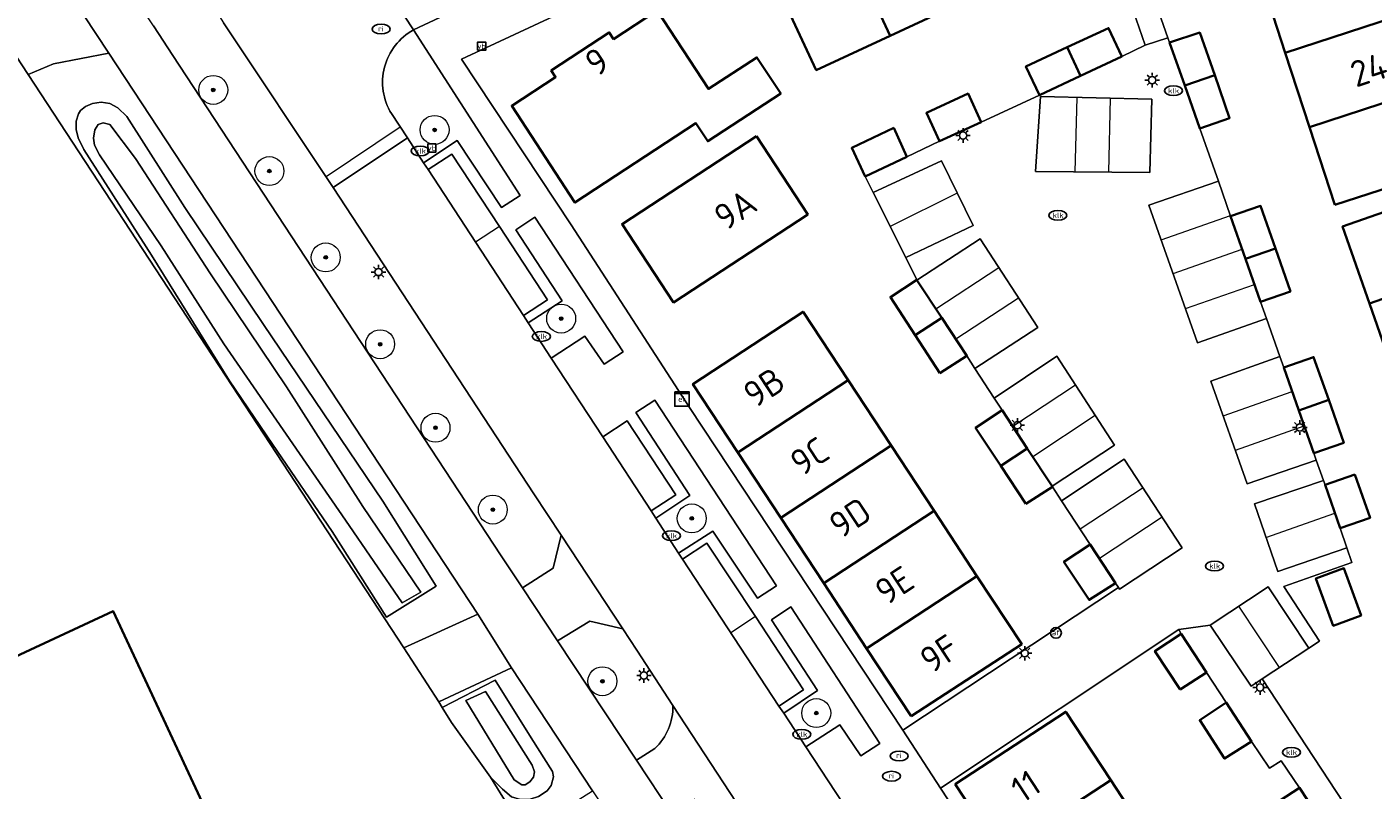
# Model space of a CAD drawing. Header units: metres. Extents: x 89394 to 92106, y 463550 to 466167.
# Tile 34 of 112: x 90360 to 90453, y 465305 to 465358. Entities that reach past the tile are written whole.
import ezdxf
from ezdxf.enums import TextEntityAlignment as Align

# ---------------------------------------------------------------- set-up
doc = ezdxf.new("R2010")
doc.units = ezdxf.units.M
for name, color, linetype, lineweight in [('B-PV-GR-BEPLANTING_CULTUUR_BODEMBEDEKKER-GV', 90, 'Continuous', 18), ('B-PV-GR-BEPLANTING_CULTUUR_HEESTERS-GV', 90, 'Continuous', 18), ('B-PV-GR-BOOM-S', 90, 'Continuous', 25), ('B-PV-IE-MEUBILAIR-S', 7, 'Continuous', 25), ('B-PV-OG-BEBOUWING-GV', 7, 'Continuous', 35), ('B-PV-OG-BEBOUWING-T18', 1, 'Continuous', 18), ('B-PV-OG-TERREIN_BEGROEID-GV', 7, 'Continuous', 18), ('B-PV-OG-TERREIN_ERF-GV', 50, 'Continuous', 18), ('B-PV-OG-TERREIN_OEVER-GV', 7, 'Continuous', 18), ('B-PV-OG-WATER-GV', 130, 'Continuous', 18), ('B-PV-VH-VERHARDING_ASFALT-GV', 210, 'Continuous', 18), ('B-PV-VH-VERHARDING_BETONSTRAATSTEEN-GV', 190, 'Continuous', 18), ('B-PV-VH-VERHARDING_STRAATBAKSTEEN-GV', 40, 'Continuous', 18), ('B-PV-VW-MARKERING_PICTOGRAM-G', 7, 'Continuous', 18)]:
    doc.layers.add(name, color=color, linetype=linetype, lineweight=lineweight)
doc.styles.add('NLCS-ISO', font='NLCS-ISO.ttf')
doc.styles.add('NLCS-ISO-M500-T18', font='NLCS-ISO.ttf', dxfattribs={"height": 0.9})

# ---------------------------------------------------------------- blocks, each defined once
blk = doc.blocks.new('SIE-MEUBILAIR_BORD_VERKEER-SO')
blk.add_lwpolyline([(-0.5625, -0.5625), (0.5625, -0.5625), (0.5625, 0.5625), (-0.5625, 0.5625)], close=True)
at = {"style": 'NLCS-ISO'}
blk.add_text('vb', height=0.75, dxfattribs=at).set_placement((0, 0), align=Align.MIDDLE_CENTER)
blk = doc.blocks.new('SIE-MEUBILAIR_KAST_ELEKTRA-SO')
for points in [[(-1, 1), (1, 1), (1, 0.84), (-1, 0.84)], [(-1, 0.76), (1, 0.76), (1, -1), (-1, -1)]]:
    blk.add_lwpolyline(points, close=True)
at = {"style": 'NLCS-ISO'}
blk.add_text('et', height=0.75, dxfattribs=at).set_placement((0, 0), align=Align.MIDDLE_CENTER)
blk = doc.blocks.new('SIE-MEUBILAIR_PAAL_LICHTMAST-SO')
for points in [[(-0.62, 0), (-1, 0)], [(-0.71, 0.71), (-0.44, 0.44)], [(0, 1), (0, 0.62)], [(0.44, 0.44), (0.71, 0.71)], [(1, 0), (0.62, 0)], [(-0.71, -0.71), (-0.44, -0.44)], [(0, -0.62), (0, -1)], [(0.44, -0.44), (0.71, -0.71)]]:
    blk.add_lwpolyline(points)
blk.add_circle((0, 0), 0.5)
blk = doc.blocks.new('SIE-MEUBILAIR_PAAL_AFSLUITPAAL-SO')
blk.add_circle((0, 0), 0.75)
at = {"style": 'NLCS-ISO'}
blk.add_text('af', height=0.75, dxfattribs=at).set_placement((0, 0.05), align=Align.MIDDLE_CENTER)
blk = doc.blocks.new('SIE-MEUBILAIR_PUT_KOLK-SO')
blk.add_ellipse((0, 0), major_axis=(1.25, 0), ratio=0.54)
at = {"style": 'NLCS-ISO'}
blk.add_text('klk', height=0.75, dxfattribs=at).set_placement((0.03, 0), align=Align.MIDDLE_CENTER)
blk = doc.blocks.new('SIE-MEUBILAIR_PUT_RIOOLPUT-SO')
blk.add_ellipse((0, 0), major_axis=(1.25, 0), ratio=0.54)
at = {"style": 'NLCS-ISO'}
blk.add_text('ri', height=0.75, dxfattribs=at).set_placement((-0.04, 0.07), align=Align.MIDDLE_CENTER)
blk = doc.blocks.new('SGR-BOOM_GBKN-SO')
at = {"linetype": 'ByBlock', "lineweight": 18}
h = blk.add_hatch(color=0, dxfattribs=at)
h.dxf.hatch_style = 1
edge = h.paths.add_edge_path()
edge.add_arc((0, 0), 0.25, 0, 360)
at = {"color": 0, "linetype": 'ByBlock', "lineweight": 18}
for radius in [2, 0.25]:
    blk.add_circle((0, 0), radius, dxfattribs=at)
at = {"color": 0, "linetype": 'ByBlock', "lineweight": 18, "style": 'NLCS-ISO'}
blk.add_attdef('SOORT', (2.5, 0), '', height=1.5, dxfattribs=at)

msp = doc.modelspace()

# ---------------------------------------------------------------- linework, layer by layer
at = {"layer": 'B-PV-GR-BEPLANTING_CULTUUR_BODEMBEDEKKER-GV', "flags": 128}
msp.add_lwpolyline([(90368.922, 465358.169), (90370.273, 465356.104), (90392.923, 465321.586), (90394.431, 465319.307), (90396.548, 465320.668), (90397.1, 465322.944), (90395.223, 465325.795), (90381.359, 465346.991), (90373.766, 465358.365)], dxfattribs=at)
at = {"layer": 'B-PV-GR-BEPLANTING_CULTUUR_HEESTERS-GV'}
msp.add_lwpolyline([(90386.904, 465357.872, 0.431113), (90385.385, 465352.087)], format="xyb", dxfattribs=at)
at = {"layer": 'B-PV-GR-BEPLANTING_CULTUUR_HEESTERS-GV', "flags": 128}
msp.add_lwpolyline([(90385.385, 465352.087), (90386.48, 465350.41), (90387.599, 465348.697), (90389.92, 465350.221), (90392.983, 465345.588), (90394.284, 465346.434), (90386.904, 465357.872)], dxfattribs=at)
for points in [[(90396.42, 465335.191), (90398.741, 465336.708), (90400.088, 465334.754), (90401.399, 465335.628), (90395.296, 465344.924), (90393.979, 465344.056), (90397.168, 465339.139), (90394.832, 465337.622)], [(90405.207, 465321.693), (90407.59, 465323.221), (90410.684, 465318.577), (90411.998, 465319.445), (90403.578, 465332.283), (90402.259, 465331.413), (90406.01, 465325.677), (90403.65, 465324.113)], [(90414.012, 465308.307), (90416.37, 465309.819), (90417.828, 465307.677), (90419.138, 465308.542), (90412.981, 465317.992), (90411.644, 465317.094), (90414.826, 465312.195), (90412.487, 465310.625)]]:
    msp.add_lwpolyline(points, close=True, dxfattribs=at)
at = {"layer": 'B-PV-OG-BEBOUWING-GV', "flags": 128}
for points in [[(90424.745, 465359.76), (90420.895, 465368.01), (90415.998, 465365.735), (90419.85, 465357.479)], [(90419.85, 465357.479), (90415.998, 465365.735), (90410.892, 465363.363), (90414.733, 465355.094)], [(90445.479, 465361.432), (90447.152, 465356.297), (90455.828, 465359.122), (90454.155, 465364.256)], [(90400.727, 465357.24), (90400.432, 465357.7), (90396.419, 465355.07), (90396.717, 465354.615), (90393.691, 465352.634), (90398.063, 465345.943), (90406.42, 465351.429), (90407.239, 465350.178), (90412.279, 465353.482), (90410.638, 465355.975), (90407.28, 465353.796), (90403.736, 465359.21)], [(90447.152, 465356.297), (90448.824, 465351.162), (90457.501, 465353.988), (90455.828, 465359.122)], [(90432.086, 465356.678), (90433.009, 465354.7), (90435.853, 465356.035), (90434.942, 465358.001)], [(90442.278, 465354.739), (90441.244, 465357.692), (90439.162, 465357), (90440.203, 465354.035)], [(90430.164, 465353.365), (90433.009, 465354.7), (90432.086, 465356.678), (90429.23, 465355.355)], [(90441.243, 465351.069), (90443.311, 465351.786), (90442.278, 465354.739), (90440.203, 465354.035)], [(90426.145, 465351.508), (90425.237, 465353.477), (90422.352, 465352.138), (90423.262, 465350.178)], [(90450.579, 465345.775), (90459.256, 465348.602), (90457.501, 465353.988), (90448.824, 465351.162)], [(90410.598, 465350.533), (90401.317, 465344.455), (90404.882, 465339.029), (90414.146, 465345.116)], [(90420.1, 465351.099), (90417.192, 465349.723), (90418.125, 465347.752), (90421.006, 465349.105)], [(90461.598, 465341.989), (90459.739, 465347.309), (90451.113, 465344.292), (90452.978, 465338.96)], [(90444.413, 465342.04), (90446.482, 465342.754), (90445.444, 465345.709), (90443.377, 465344.997)], [(90447.519, 465339.798), (90446.482, 465342.754), (90444.413, 465342.04), (90445.449, 465339.082)], [(90461.598, 465341.989), (90452.978, 465338.96), (90454.76, 465333.862), (90463.38, 465336.891)], [(90421.579, 465336.777), (90423.412, 465337.966), (90421.695, 465340.584), (90421.688, 465340.595), (90419.869, 465339.402)], [(90409.322, 465328.648), (90416.948, 465333.654), (90413.833, 465338.392), (90406.211, 465333.382)], [(90423.29, 465334.151), (90425.136, 465335.337), (90423.412, 465337.966), (90421.579, 465336.777)], [(90448.088, 465331.569), (90450.154, 465332.288), (90449.109, 465335.249), (90447.05, 465334.525)], [(90416.948, 465333.654), (90409.322, 465328.648), (90412.288, 465324.136), (90419.914, 465329.141)], [(90450.154, 465332.288), (90448.088, 465331.569), (90449.125, 465328.613), (90451.198, 465329.326)], [(90429.324, 465328.935), (90427.578, 465331.576), (90425.752, 465330.369), (90427.491, 465327.743)], [(90412.288, 465324.136), (90415.253, 465319.623), (90422.881, 465324.629), (90419.914, 465329.141)], [(90429.231, 465325.117), (90431.069, 465326.293), (90431.053, 465326.318), (90429.324, 465328.935), (90427.491, 465327.743)], [(90451.96, 465327.147), (90449.904, 465326.422), (90450.949, 465323.428), (90453.017, 465324.15)], [(90418.219, 465315.11), (90425.847, 465320.116), (90422.881, 465324.629), (90415.253, 465319.623)], [(90435.432, 465319.63), (90433.674, 465322.3), (90431.86, 465321.105), (90433.605, 465318.458)], [(90452.405, 465317.384), (90451.212, 465320.653), (90449.275, 465319.946), (90450.468, 465316.677)], [(90421.302, 465310.419), (90428.942, 465315.408), (90425.847, 465320.116), (90418.219, 465315.11)], [(90383.396, 465280.908), (90372.629, 465303.79), (90366.154, 465317.685), (90311.724, 465292.321), (90318.202, 465278.419), (90327.871, 465282.921), (90345.982, 465244.391), (90382.905, 465261.955), (90390.679, 465265.496)], [(90439.884, 465312.259), (90441.701, 465313.448), (90439.955, 465316.109), (90438.143, 465314.92)], [(90443.081, 465311.365), (90441.249, 465310.138), (90442.964, 465307.488), (90444.813, 465308.681)], [(90424.343, 465305.713), (90427.446, 465300.987), (90435.087, 465306.003), (90431.983, 465310.73)], [(90435.087, 465306.003), (90427.446, 465300.987), (90430.41, 465296.474), (90438.051, 465301.489)], [(90449.862, 465302.844), (90448.143, 465305.473), (90446.302, 465304.26), (90448.029, 465301.64)]]:
    msp.add_lwpolyline(points, close=True, dxfattribs=at)
at = {"layer": 'B-PV-OG-TERREIN_BEGROEID-GV', "flags": 128}
for points in [[(90362.027, 465355.523), (90360.259, 465354.799), (90386.227, 465315.147), (90391.343, 465317.47), (90365.836, 465356.271)], [(90385.036, 465317.273), (90381.276, 465323.183), (90377.153, 465329.233), (90374.174, 465333.602), (90368.792, 465342.296), (90364.122, 465349.608), (90363.735, 465350.421), (90363.589, 465350.999), (90363.597, 465351.576), (90363.757, 465352.073), (90363.888, 465352.302), (90364.225, 465352.579), (90364.714, 465352.778), (90365.305, 465352.873), (90365.919, 465352.788), (90366.466, 465352.486), (90367.085, 465351.889), (90371.09, 465345.609), (90376.531, 465337.505), (90384.788, 465325.302), (90388.47, 465319.42)], [(90399.284, 465305.264), (90393.664, 465313.777), (90388.664, 465311.425), (90388.884, 465311.021), (90392.545, 465312.909), (90395.041, 465308.922), (90396.51, 465306.609), (90396.581, 465306.224), (90396.407, 465305.624), (90396.146, 465305.256), (90395.552, 465304.879), (90394.96, 465304.682), (90394.306, 465304.652), (90393.668, 465304.853), (90393.047, 465305.373), (90392.225, 465306.204), (90394.531, 465302.467), (90395.76, 465303.031)]]:
    msp.add_lwpolyline(points, close=True, dxfattribs=at)
msp.add_lwpolyline([(90404.836, 465311.167), (90402.337, 465314.988), (90401.365, 465316.464), (90399.093, 465316.998), (90396.863, 465315.631), (90402.323, 465307.378), (90403.587, 465308.196)], dxfattribs=at)
at = {"layer": 'B-PV-OG-TERREIN_BEGROEID-GV'}
msp.add_lwpolyline([(90403.587, 465308.196, 0.211707), (90404.836, 465311.167)], format="xyb", dxfattribs=at)
at = {"layer": 'B-PV-OG-TERREIN_ERF-GV', "flags": 128}
for points in [[(90394.531, 465302.467), (90392.225, 465306.204), (90389.52, 465309.981), (90388.884, 465311.021), (90388.664, 465311.425), (90386.227, 465315.147), (90360.259, 465354.799), (90357.845, 465358.453), (90344.473, 465378.669), (90342.699, 465381.352), (90339.497, 465386.193), (90338.338, 465387.944), (90335.461, 465386.782), (90306.45, 465373.304), (90295.556, 465368.456), (90236.694, 465342.196)], [(90423.529, 465371.4), (90390.219, 465355.86), (90397.797, 465344.403), (90405.212, 465332.951), (90405.982, 465331.778), (90420.73, 465309.455), (90435.632, 465319.324), (90435.432, 465319.63), (90433.605, 465318.458), (90431.86, 465321.105), (90433.674, 465322.3), (90431.7, 465325.325), (90431.069, 465326.293), (90429.231, 465325.117), (90427.491, 465327.743), (90425.752, 465330.369), (90427.578, 465331.576), (90427.033, 465332.416), (90425.7, 465334.468), (90425.136, 465335.337), (90423.29, 465334.151), (90421.579, 465336.777), (90419.869, 465339.402), (90421.688, 465340.595), (90420.919, 465342.141), (90418.678, 465346.642), (90418.125, 465347.752), (90417.192, 465349.723), (90420.1, 465351.099), (90421.006, 465349.105), (90423.262, 465350.178), (90422.352, 465352.138), (90425.237, 465353.477), (90426.145, 465351.508), (90430.164, 465353.365), (90429.23, 465355.355), (90432.086, 465356.678), (90434.942, 465358.001), (90435.853, 465356.035), (90437.468, 465356.821), (90434.974, 465364.044)], [(90424.745, 465359.76), (90419.85, 465357.479), (90414.733, 465355.094), (90410.892, 465363.363)], [(90438.424, 465359.1), (90439.044, 465357.335), (90439.162, 465357), (90441.244, 465357.692), (90442.278, 465354.739), (90443.311, 465351.786), (90441.243, 465351.069), (90442.529, 465347.409), (90443.377, 465344.997), (90445.444, 465345.709), (90446.482, 465342.754), (90447.519, 465339.798), (90445.449, 465339.082), (90445.858, 465337.919), (90446.779, 465335.296), (90447.05, 465334.525), (90449.109, 465335.249)], [(90449.109, 465335.249), (90450.154, 465332.288), (90451.198, 465329.326), (90449.125, 465328.613), (90449.297, 465328.13), (90449.797, 465326.724), (90449.904, 465326.422), (90451.96, 465327.147), (90453.017, 465324.15), (90450.949, 465323.428), (90451.409, 465322.07), (90451.756, 465321.047), (90447.065, 465319.384), (90449.527, 465315.613), (90448.791, 465315.128), (90445.564, 465312.998), (90457.337, 465295.071)], [(90446.302, 465304.26), (90448.143, 465305.473), (90446.866, 465307.347), (90446.063, 465306.829), (90444.813, 465308.681), (90442.964, 465307.488), (90441.249, 465310.138), (90443.081, 465311.365), (90441.701, 465313.448), (90439.884, 465312.259), (90438.143, 465314.92), (90439.955, 465316.109), (90439.787, 465316.412), (90423.331, 465305.436), (90441.5, 465277.736)]]:
    msp.add_lwpolyline(points, dxfattribs=at)
for points in [[(90457.501, 465353.988), (90459.256, 465348.602), (90450.579, 465345.775), (90448.824, 465351.162), (90447.152, 465356.297), (90445.479, 465361.432), (90443.807, 465366.566), (90442.135, 465371.7), (90440.391, 465377.053), (90449.063, 465379.881), (90450.809, 465374.525), (90452.482, 465369.39), (90454.155, 465364.256), (90455.828, 465359.122)], [(90400.432, 465357.7), (90400.727, 465357.24), (90403.736, 465359.21), (90407.28, 465353.796), (90410.638, 465355.975), (90412.279, 465353.482), (90407.239, 465350.178), (90406.42, 465351.429), (90398.063, 465345.943), (90393.691, 465352.634), (90396.717, 465354.615), (90396.419, 465355.07)], [(90410.598, 465350.533), (90414.146, 465345.116), (90404.882, 465339.029), (90401.317, 465344.455)], [(90452.978, 465338.96), (90451.113, 465344.292), (90459.739, 465347.309), (90461.598, 465341.989), (90463.38, 465336.891), (90465.162, 465331.794), (90467.025, 465326.463), (90458.402, 465323.449), (90456.543, 465328.765), (90454.76, 465333.862)], [(90428.942, 465315.408), (90421.302, 465310.419), (90418.219, 465315.11), (90415.253, 465319.623), (90412.288, 465324.136), (90409.322, 465328.648), (90406.211, 465333.382), (90413.833, 465338.392), (90416.948, 465333.654), (90419.914, 465329.141), (90422.881, 465324.629), (90425.847, 465320.116)], [(90451.212, 465320.653), (90452.405, 465317.384), (90450.468, 465316.677), (90449.275, 465319.946)], [(90383.396, 465280.908), (90390.679, 465265.496), (90382.905, 465261.955), (90345.982, 465244.391), (90327.871, 465282.921), (90318.202, 465278.419), (90311.724, 465292.321), (90366.154, 465317.685), (90372.629, 465303.79)], [(90427.446, 465300.987), (90424.343, 465305.713), (90431.983, 465310.73), (90435.087, 465306.003), (90438.051, 465301.489), (90441.015, 465296.976), (90443.979, 465292.462), (90446.943, 465287.948), (90450.031, 465283.246), (90442.391, 465278.229), (90439.302, 465282.933), (90436.338, 465287.447), (90433.374, 465291.96), (90430.41, 465296.474)]]:
    msp.add_lwpolyline(points, close=True, dxfattribs=at)
at = {"layer": 'B-PV-OG-TERREIN_OEVER-GV', "flags": 128}
for points in [[(90385.036, 465317.273), (90388.47, 465319.42), (90384.788, 465325.302), (90376.531, 465337.505), (90371.09, 465345.609), (90367.085, 465351.889), (90366.466, 465352.486), (90365.919, 465352.788), (90365.305, 465352.873), (90364.714, 465352.778), (90364.225, 465352.579), (90363.888, 465352.302), (90363.757, 465352.073), (90363.597, 465351.576), (90363.589, 465350.999), (90363.735, 465350.421), (90364.122, 465349.608), (90368.792, 465342.296), (90374.174, 465333.602), (90377.153, 465329.233), (90381.276, 465323.183)], [(90386.126, 465318.267), (90382.213, 465323.986), (90373.802, 465336.178), (90369.458, 465342.949), (90365.21, 465349.244), (90364.86, 465349.902), (90364.777, 465350.403), (90364.874, 465350.978), (90365.109, 465351.334), (90365.457, 465351.457), (90365.904, 465351.336), (90367.692, 465348.994), (90372.866, 465341.008), (90378.131, 465333.188), (90383.404, 465324.919), (90387.406, 465318.99)], [(90388.884, 465311.021), (90389.52, 465309.981), (90392.225, 465306.204), (90393.047, 465305.373), (90393.668, 465304.853), (90394.306, 465304.652), (90394.96, 465304.682), (90395.552, 465304.879), (90396.146, 465305.256), (90396.407, 465305.624), (90396.581, 465306.224), (90396.51, 465306.609), (90395.041, 465308.922), (90392.545, 465312.909)], [(90394.618, 465305.669), (90394.4, 465305.672), (90393.866, 465306.012), (90390.525, 465311.512), (90391.881, 465312.131), (90395.11, 465307.046), (90395.27, 465306.57), (90395.201, 465306.199), (90394.941, 465305.882)]]:
    msp.add_lwpolyline(points, close=True, dxfattribs=at)
at = {"layer": 'B-PV-OG-WATER-GV', "flags": 128}
for points in [[(90386.126, 465318.267), (90387.406, 465318.99), (90383.404, 465324.919), (90378.131, 465333.188), (90372.866, 465341.008), (90367.692, 465348.994), (90365.904, 465351.336), (90365.457, 465351.457), (90365.109, 465351.334), (90364.874, 465350.978), (90364.777, 465350.403), (90364.86, 465349.902), (90365.21, 465349.244), (90369.458, 465342.949), (90373.802, 465336.178), (90382.213, 465323.986)], [(90394.618, 465305.669), (90394.941, 465305.882), (90395.201, 465306.199), (90395.27, 465306.57), (90395.11, 465307.046), (90391.881, 465312.131), (90390.525, 465311.512), (90393.866, 465306.012), (90394.4, 465305.672)]]:
    msp.add_lwpolyline(points, close=True, dxfattribs=at)
at = {"layer": 'B-PV-VH-VERHARDING_ASFALT-GV', "flags": 128}
for points in [[(90404.791, 465303.648), (90402.323, 465307.378), (90396.863, 465315.631), (90394.431, 465319.307), (90392.923, 465321.586), (90370.273, 465356.104), (90368.922, 465358.169), (90365.367, 465363.604), (90352.316, 465383.562), (90352.003, 465384.041), (90349.951, 465387.162), (90346.151, 465392.944), (90342.426, 465398.474), (90328.24, 465420.035), (90308.902, 465449.449)], [(90311.802, 465438.446), (90339.365, 465396.524), (90343.124, 465390.944), (90346.868, 465385.09), (90349.795, 465380.711), (90362.343, 465361.593), (90365.836, 465356.271), (90391.343, 465317.47), (90393.664, 465313.777), (90399.284, 465305.264), (90401.877, 465301.337), (90402.521, 465300.361), (90417.635, 465277.302), (90433.792, 465252.559)], [(90378.672, 465362.286), (90378.556, 465362.464), (90373.293, 465359.123), (90373.34, 465359.053), (90373.766, 465358.365), (90381.359, 465346.991), (90386.48, 465350.41), (90385.385, 465352.087)], [(90386.904, 465357.872), (90385.092, 465360.671), (90385.011, 465360.634)]]:
    msp.add_lwpolyline(points, dxfattribs=at)
at = {"layer": 'B-PV-VH-VERHARDING_ASFALT-GV'}
msp.add_lwpolyline([(90385.385, 465352.087, -0.431113), (90386.904, 465357.872)], format="xyb", dxfattribs=at)
at = {"layer": 'B-PV-VH-VERHARDING_ASFALT-GV', "flags": 128}
msp.add_lwpolyline([(90412.161, 465311.121), (90405.484, 465321.272), (90405.207, 465321.693), (90403.65, 465324.113), (90403.322, 465324.624), (90399.982, 465329.737), (90396.42, 465335.191), (90394.832, 465337.622), (90394.503, 465338.127), (90387.913, 465348.217), (90387.599, 465348.697), (90386.48, 465350.41), (90381.359, 465346.991), (90395.223, 465325.795), (90397.1, 465322.944), (90401.365, 465316.464), (90402.337, 465314.988), (90404.836, 465311.167), (90409.207, 465304.485), (90410.216, 465302.942), (90414.618, 465296.279), (90419.711, 465299.644), (90414.012, 465308.307), (90412.487, 465310.625)], close=True, dxfattribs=at)
at = {"layer": 'B-PV-VH-VERHARDING_BETONSTRAATSTEEN-GV', "flags": 128}
for points in [[(90385.092, 465360.671), (90386.904, 465357.872), (90390.884, 465359.743), (90391.849, 465360.175), (90400.988, 465364.443), (90410.842, 465369.038), (90412.18, 465369.664), (90422.074, 465374.292), (90423.423, 465374.923), (90428.452, 465377.275), (90431.561, 465378.723), (90445.802, 465385.307), (90444.383, 465388.353), (90436.712, 465384.757), (90429.241, 465381.276), (90415.782, 465374.994), (90403.98, 465369.507), (90390.924, 465363.397)], [(90438.424, 465359.1), (90437.376, 465362.105), (90436.693, 465364.194), (90435.571, 465366.368), (90434.248, 465369.21), (90432.924, 465372.052), (90431.473, 465375.102), (90430.066, 465374.469), (90430.917, 465372.666), (90434.747, 465364.422), (90434.974, 465364.044), (90437.468, 465356.821), (90439.044, 465357.335)], [(90360.259, 465354.799), (90362.027, 465355.523), (90365.836, 465356.271), (90362.343, 465361.593), (90359.493, 465359.48), (90357.845, 465358.453)], [(90441.243, 465351.069), (90440.203, 465354.035), (90439.162, 465357), (90439.044, 465357.335), (90437.468, 465356.821), (90435.853, 465356.035), (90433.009, 465354.7), (90430.164, 465353.365), (90426.145, 465351.508), (90423.262, 465350.178), (90421.006, 465349.105), (90418.125, 465347.752), (90418.678, 465346.642), (90423.405, 465348.814), (90425.581, 465344.351), (90420.919, 465342.141), (90421.688, 465340.595), (90421.695, 465340.584), (90426.07, 465343.435), (90430.045, 465337.299), (90425.7, 465334.468), (90427.033, 465332.416), (90431.363, 465335.31), (90435.36, 465329.161), (90431.053, 465326.318), (90431.069, 465326.293), (90431.7, 465325.325), (90436.02, 465328.204), (90440.035, 465322.064), (90435.701, 465319.218), (90435.632, 465319.324), (90420.73, 465309.455), (90423.331, 465305.436), (90439.787, 465316.412), (90441.959, 465316.721), (90445.98, 465319.376), (90448.791, 465315.128), (90449.527, 465315.613), (90447.065, 465319.384), (90451.756, 465321.047), (90451.409, 465322.07), (90446.642, 465320.427), (90445.018, 465325.097), (90449.797, 465326.724), (90449.297, 465328.13), (90444.531, 465326.484), (90442.014, 465333.595), (90446.779, 465335.296), (90445.858, 465337.919), (90441.093, 465336.244), (90437.735, 465345.757), (90442.529, 465347.409)], [(90437.796, 465348.027), (90429.902, 465348.097), (90430.24, 465353.279), (90437.924, 465353.082)], [(90430.24, 465353.279), (90429.902, 465348.097), (90437.796, 465348.027), (90437.924, 465353.082)], [(90420.919, 465342.141), (90425.581, 465344.351), (90423.405, 465348.814), (90418.678, 465346.642)], [(90445.449, 465339.082), (90444.413, 465342.04), (90443.377, 465344.997), (90442.529, 465347.409), (90437.735, 465345.757), (90441.093, 465336.244), (90445.858, 465337.919)], [(90423.412, 465337.966), (90425.136, 465335.337), (90425.7, 465334.468), (90430.045, 465337.299), (90426.07, 465343.435), (90421.695, 465340.584)], [(90427.578, 465331.576), (90429.324, 465328.935), (90431.053, 465326.318), (90435.36, 465329.161), (90431.363, 465335.31), (90427.033, 465332.416)], [(90448.088, 465331.569), (90447.05, 465334.525), (90446.779, 465335.296), (90442.014, 465333.595), (90444.531, 465326.484), (90449.297, 465328.13), (90449.125, 465328.613)], [(90433.674, 465322.3), (90435.432, 465319.63), (90435.632, 465319.324), (90435.701, 465319.218), (90440.035, 465322.064), (90436.02, 465328.204), (90431.7, 465325.325)], [(90450.949, 465323.428), (90449.904, 465326.422), (90449.797, 465326.724), (90445.018, 465325.097), (90446.642, 465320.427), (90451.409, 465322.07)], [(90401.365, 465316.464), (90397.1, 465322.944), (90396.548, 465320.668), (90394.431, 465319.307), (90396.863, 465315.631), (90399.093, 465316.998)], [(90441.959, 465316.721), (90444.804, 465312.496), (90445.564, 465312.998), (90448.791, 465315.128), (90445.98, 465319.376)], [(90386.227, 465315.147), (90388.664, 465311.425), (90393.664, 465313.777), (90391.343, 465317.47)], [(90449.862, 465302.844), (90451.581, 465300.214), (90454.052, 465296.456), (90455.68, 465293.981), (90457.337, 465295.071), (90445.564, 465312.998), (90444.804, 465312.496), (90441.959, 465316.721), (90439.787, 465316.412), (90439.955, 465316.109), (90441.701, 465313.448), (90443.081, 465311.365), (90444.813, 465308.681), (90446.063, 465306.829), (90446.866, 465307.347), (90448.143, 465305.473)]]:
    msp.add_lwpolyline(points, close=True, dxfattribs=at)
at = {"layer": 'B-PV-VH-VERHARDING_BETONSTRAATSTEEN-GV'}
msp.add_lwpolyline([(90404.836, 465311.167, -0.211707), (90403.587, 465308.196)], format="xyb", dxfattribs=at)
at = {"layer": 'B-PV-VH-VERHARDING_BETONSTRAATSTEEN-GV', "flags": 128}
for points in [[(90409.207, 465304.485), (90404.836, 465311.167)], [(90403.587, 465308.196), (90402.323, 465307.378), (90404.791, 465303.648), (90406.356, 465304.699)]]:
    msp.add_lwpolyline(points, dxfattribs=at)
at = {"layer": 'B-PV-VH-VERHARDING_STRAATBAKSTEEN-GV', "flags": 128}
for points in [[(90441.5, 465277.736), (90423.331, 465305.436), (90420.73, 465309.455), (90405.982, 465331.778), (90405.212, 465332.951), (90397.797, 465344.403), (90390.219, 465355.86), (90423.529, 465371.4)], [(90390.884, 465359.743), (90386.904, 465357.872), (90394.284, 465346.434), (90392.983, 465345.588), (90389.92, 465350.221), (90387.599, 465348.697), (90387.913, 465348.217), (90389.555, 465349.289), (90392.852, 465344.285), (90396.16, 465339.209), (90394.503, 465338.127), (90394.832, 465337.622), (90397.168, 465339.139), (90393.979, 465344.056), (90395.296, 465344.924), (90401.399, 465335.628), (90400.088, 465334.754), (90398.741, 465336.708), (90396.42, 465335.191), (90399.982, 465329.737), (90401.677, 465330.844), (90405.025, 465325.736), (90403.322, 465324.624), (90403.65, 465324.113), (90406.01, 465325.677), (90402.259, 465331.413), (90403.578, 465332.283), (90411.998, 465319.445), (90410.684, 465318.577), (90407.59, 465323.221), (90405.207, 465321.693), (90405.484, 465321.272), (90407.184, 465322.39), (90410.538, 465317.319), (90413.866, 465312.242), (90412.161, 465311.121), (90412.487, 465310.625), (90414.826, 465312.195), (90411.644, 465317.094), (90412.981, 465317.992), (90419.138, 465308.542), (90417.828, 465307.677), (90416.37, 465309.819), (90414.012, 465308.307), (90419.711, 465299.644)]]:
    msp.add_lwpolyline(points, dxfattribs=at)
for points in [[(90387.913, 465348.217), (90394.503, 465338.127), (90396.16, 465339.209), (90392.852, 465344.285), (90389.555, 465349.289)], [(90403.322, 465324.624), (90405.025, 465325.736), (90401.677, 465330.844), (90399.982, 465329.737)], [(90405.484, 465321.272), (90412.161, 465311.121), (90413.866, 465312.242), (90410.538, 465317.319), (90407.184, 465322.39)]]:
    msp.add_lwpolyline(points, close=True, dxfattribs=at)
at = {"layer": 'B-PV-VW-MARKERING_PICTOGRAM-G', "flags": 128}
for points in [[(90432.628, 465348.073), (90432.76, 465353.214)], [(90434.954, 465348.052), (90435.084, 465353.155)], [(90385.99, 465351.144), (90380.868, 465347.725)], [(90424.487, 465346.595), (90419.85, 465344.286)], [(90438.581, 465343.359), (90443.362, 465345.039)], [(90392.852, 465344.285), (90391.19, 465343.199)], [(90439.401, 465341.037), (90444.178, 465342.711)], [(90427.366, 465341.435), (90423.01, 465338.579)], [(90440.26, 465338.605), (90445.031, 465340.276)], [(90428.727, 465339.333), (90424.384, 465336.484)], [(90432.658, 465333.318), (90428.321, 465330.452)], [(90442.863, 465331.198), (90447.631, 465332.872)], [(90434.026, 465331.213), (90429.704, 465328.359)], [(90443.704, 465328.821), (90448.466, 465330.492)], [(90437.328, 465326.204), (90432.978, 465323.367)], [(90445.82, 465322.79), (90450.59, 465324.455)], [(90438.649, 465324.183), (90434.314, 465321.328)], [(90446.747, 465313.783), (90443.942, 465318.031)], [(90410.538, 465317.319), (90408.825, 465316.192)]]:
    msp.add_lwpolyline(points, dxfattribs=at)

# ---------------------------------------------------------------- block references
at = {"layer": 'B-PV-GR-BOOM-S', "xscale": 0.5, "yscale": 0.5, "zscale": 0.5}
for p in [(90373.062, 465353.727), (90388.362, 465350.965), (90376.94, 465348.121), (90380.837, 465342.149), (90397.108, 465337.917), (90384.597, 465336.145), (90388.423, 465330.366), (90392.384, 465324.706), (90406.135, 465324.099), (90399.959, 465312.842), (90414.743, 465310.64)]:
    msp.add_blockref('SGR-BOOM_GBKN-SO', p, dxfattribs=at)
at = {"layer": 'B-PV-IE-MEUBILAIR-S', "xscale": 0.5, "yscale": 0.5, "zscale": 0.5}
for name, p in [('SIE-MEUBILAIR_PUT_RIOOLPUT-SO', (90384.666, 465357.933)), ('SIE-MEUBILAIR_BORD_VERKEER-SO', (90391.612, 465356.752)), ('SIE-MEUBILAIR_PAAL_LICHTMAST-SO', (90437.958, 465354.404)), ('SIE-MEUBILAIR_PUT_KOLK-SO', (90439.428, 465353.674)), ('SIE-MEUBILAIR_PAAL_LICHTMAST-SO', (90424.885, 465350.578)), ('SIE-MEUBILAIR_PUT_KOLK-SO', (90387.369, 465349.512)), ('SIE-MEUBILAIR_BORD_VERKEER-SO', (90388.174, 465349.716)), ('SIE-MEUBILAIR_PUT_KOLK-SO', (90431.442, 465345.053)), ('SIE-MEUBILAIR_PAAL_LICHTMAST-SO', (90384.486, 465341.136)), ('SIE-MEUBILAIR_PUT_KOLK-SO', (90395.739, 465336.68)), ('SIE-MEUBILAIR_KAST_ELEKTRA-SO', (90405.454, 465332.359)), ('SIE-MEUBILAIR_PAAL_LICHTMAST-SO', (90428.64, 465330.538)), ('SIE-MEUBILAIR_PAAL_LICHTMAST-SO', (90448.157, 465330.384)), ('SIE-MEUBILAIR_PUT_KOLK-SO', (90404.728, 465322.904)), ('SIE-MEUBILAIR_PUT_KOLK-SO', (90442.269, 465320.801)), ('SIE-MEUBILAIR_PAAL_AFSLUITPAAL-SO', (90431.304, 465316.184)), ('SIE-MEUBILAIR_PAAL_LICHTMAST-SO', (90429.146, 465314.772)), ('SIE-MEUBILAIR_PAAL_LICHTMAST-SO', (90402.828, 465313.237)), ('SIE-MEUBILAIR_PAAL_LICHTMAST-SO', (90445.411, 465312.409)), ('SIE-MEUBILAIR_PUT_KOLK-SO', (90413.734, 465309.171)), ('SIE-MEUBILAIR_PUT_RIOOLPUT-SO', (90420.471, 465307.671)), ('SIE-MEUBILAIR_PUT_KOLK-SO', (90447.579, 465307.92)), ('SIE-MEUBILAIR_PUT_RIOOLPUT-SO', (90419.943, 465306.274))]:
    msp.add_blockref(name, p, dxfattribs=at)

# ---------------------------------------------------------------- texts
at = {"layer": 'B-PV-OG-BEBOUWING-T18', "style": 'NLCS-ISO-M500-T18'}
for s, rotation, p in [('9', 33.2, (90399.576, 465355.681)), ('24', 18, (90452.925, 465355.122)), ('9A', 33.2, (90409.144, 465345.452)), ('9B', 33.3, (90411.135, 465333.173)), ('9C', 33.3, (90414.275, 465328.395)), ('9D', 33.3, (90417.07, 465324.142)), ('9E', 33.3, (90420.137, 465319.475)), ('9F', 33.3, (90423.24, 465314.754)), ('11', 33.2, (90429.212, 465305.585))]:
    msp.add_text(s, height=1.8, rotation=rotation, dxfattribs=at).set_placement(p, align=Align.MIDDLE)

doc.saveas('drawing.dxf')
